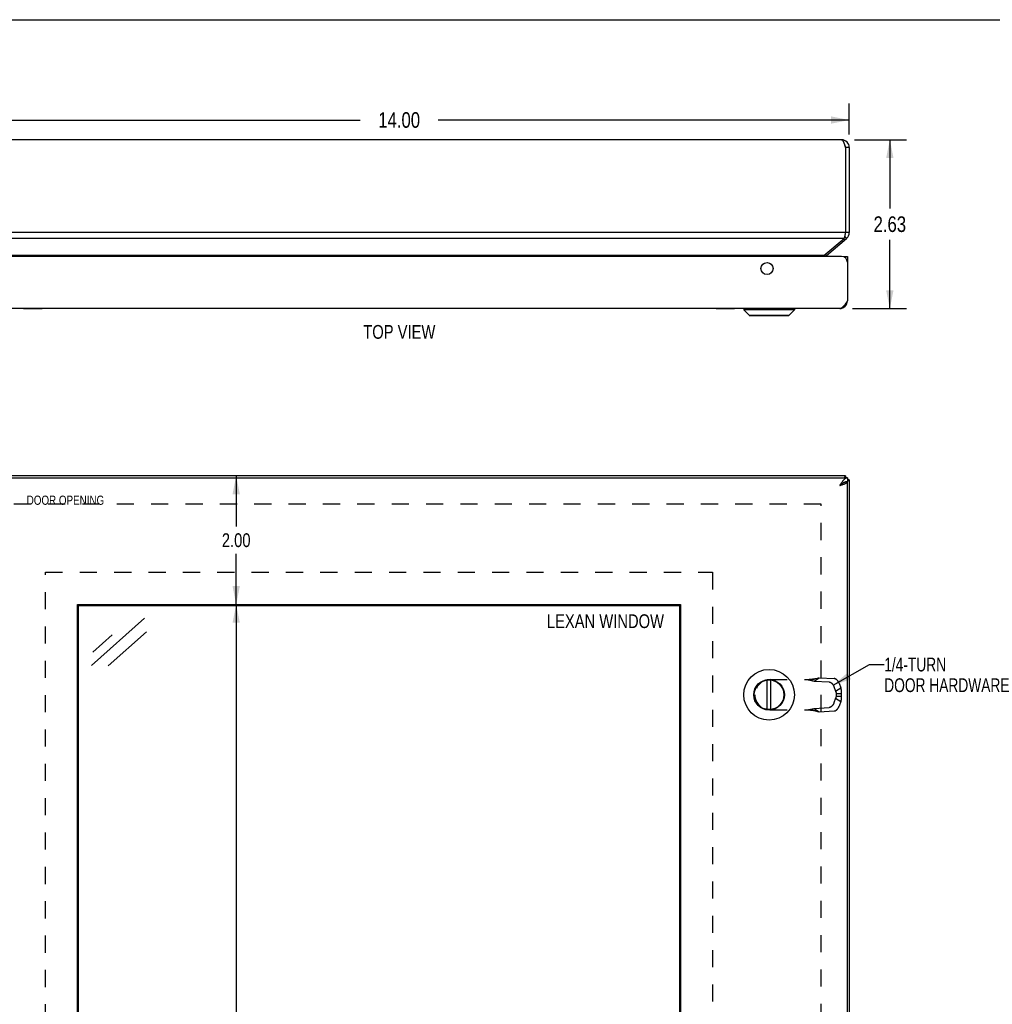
# Model space of a CAD drawing. Header units: inches. Extents: x 0 to 48.6, y 0 to 31.4.
# Tile 7 of 11: x 7.6 to 22.8, y 16.1 to 31.4. Entities that reach past the tile are written whole.
import ezdxf

# ---------------------------------------------------------------- set-up
doc = ezdxf.new("R2010")
doc.units = ezdxf.units.IN
doc.header["$LTSCALE"] = 2.671429
doc.header["$MEASUREMENT"] = 0
doc.linetypes.add('HIDDEN', pattern=[0.2, 0.1, -0.1])
doc.layers.get('0').update_dxf_attribs({"linetype": 'CONTINUOUS'})
for name, color, linetype in [('06___PRT_ALL_SURFS', 7, 'CONTINUOUS'), ('DEFAULT_2', 8, 'HIDDEN'), ('DIMENSIONS', 7, 'CONTINUOUS')]:
    doc.layers.add(name, color=color, linetype=linetype)
doc.styles.get("Standard").update_dxf_attribs({"font": 'txt', "width": 0.8})
doc.dimstyles.new('DIMSTYLE_1', dxfattribs={"dimtxt": 0.214286, "dimasz": 0.285714, "dimexe": 0.09, "dimexo": 0.07, "dimgap": 0.0375, "dimtad": 0, "dimtih": 1, "dimtoh": 1, "dimzin": 4, "dimdsep": 46, "dimtxsty": 'Standard', "dimblk": '_FILLED', "dimblk1": '_FILLED', "dimblk2": '_FILLED', "dimcen": 0.09, "dimadec": 0, "dimazin": 0, "dimtfac": 1, "dimtofl": 0, "dimtmove": 0, "dimatfit": 3, "dimldrblk": '_FILLED', "dimfxl": 0, "dimtolj": 1, "dimtzin": 4, "dimarcsym": 0})
doc.dimstyles.new('DIMSTYLE_3', dxfattribs={"dimtxt": 0.242857, "dimasz": 0.285714, "dimexe": 0.09, "dimexo": 0.07, "dimgap": 0.0425, "dimtad": 0, "dimtih": 1, "dimtoh": 1, "dimzin": 4, "dimdsep": 46, "dimtxsty": 'Standard', "dimblk": '_FILLED', "dimblk1": '_FILLED', "dimblk2": '_FILLED', "dimcen": 0.09, "dimadec": 0, "dimazin": 0, "dimtfac": 1, "dimtofl": 0, "dimtmove": 0, "dimatfit": 3, "dimldrblk": '_FILLED', "dimfxl": 0, "dimtolj": 1, "dimtzin": 4, "dimarcsym": 0})
doc.dimstyles.get("Standard").update_dxf_attribs({"dimtxt": 0.242857, "dimasz": 0.285714, "dimexe": 0.09, "dimexo": 0.07, "dimgap": 0.09, "dimtad": 0, "dimtih": 1, "dimtoh": 1, "dimzin": 4, "dimdsep": 46, "dimtxsty": 'Standard', "dimblk": '_FILLED', "dimblk1": '_FILLED', "dimblk2": '_FILLED', "dimcen": 0.09, "dimadec": 0, "dimazin": 0, "dimtp": 0.01, "dimtm": 0.01, "dimtfac": 1, "dimtofl": 0, "dimtmove": 0, "dimatfit": 3, "dimldrblk": '_FILLED', "dimfxl": 0, "dimtolj": 1, "dimtzin": 4, "dimarcsym": 0})

# ---------------------------------------------------------------- blocks, each defined once
blk = doc.blocks.new('_FILLED')
at = {"color": 0, "linetype": 'ByBlock'}
blk.add_solid([(0, 0), (-1, 0.2), (-1, -0.2)], dxfattribs=at)
blk = doc.blocks.new('*D7')
at = {"layer": 'DIMENSIONS', "color": 2, "linetype": 'Continuous'}
for p, q in [((11.016, 22.332), (11.016, 14.175)), ((11.016, 8.332), (11.016, 13.104))]:
    blk.add_line(p, q, dxfattribs=at)
at = {"layer": 'DIMENSIONS', "color": 2, "linetype": 'Continuous', "xscale": 0.2857142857, "yscale": 0.2857142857, "zscale": 0.2857142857}
for p, rotation in [((11.016, 22.332), 90), ((11.016, 8.332), 270)]:
    blk.add_blockref('_FILLED', p, dxfattribs=dict(at, rotation=rotation))
at = {"layer": 'DIMENSIONS', "color": 2, "linetype": 'Continuous', "insert": (11.016, 14.068), "char_height": 0.2143, "width": 1.2, "attachment_point": 2, "line_spacing_factor": 0.9}
blk.add_mtext('14.00\\PVIEWING\\PAREA', dxfattribs=at)
blk = doc.blocks.new('*D9')
at = {"layer": 'DIMENSIONS', "color": 2, "linetype": 'Continuous'}
for p, q in [((20.63, 29.561), (21.438, 29.561)), ((21.18, 29.561), (21.18, 28.491)), ((21.18, 26.935), (21.18, 28.005)), ((20.6, 26.935), (21.438, 26.935))]:
    blk.add_line(p, q, dxfattribs=at)
at = {"layer": 'DIMENSIONS', "color": 2, "linetype": 'Continuous', "xscale": 0.2857142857, "yscale": 0.2857142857, "zscale": 0.2857142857}
for p, rotation in [((21.18, 29.561), 90), ((21.18, 26.935), 270)]:
    blk.add_blockref('_FILLED', p, dxfattribs=dict(at, rotation=rotation))
at = {"layer": 'DIMENSIONS', "color": 2, "linetype": 'Continuous', "insert": (21.18, 28.369), "char_height": 0.2429, "width": 0.77714, "attachment_point": 2, "line_spacing_factor": 0.9}
blk.add_mtext('2.63', dxfattribs=at)
blk = doc.blocks.new('*D20')
at = {"layer": 'DIMENSIONS', "color": 2, "linetype": 'Continuous'}
for p, q in [((11.016, 24.332), (11.016, 23.546)), ((11.016, 22.332), (11.016, 23.118))]:
    blk.add_line(p, q, dxfattribs=at)
at = {"layer": 'DIMENSIONS', "color": 2, "linetype": 'Continuous', "xscale": 0.2857142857, "yscale": 0.2857142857, "zscale": 0.2857142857}
for p, rotation in [((11.016, 24.332), 90), ((11.016, 22.332), 270)]:
    blk.add_blockref('_FILLED', p, dxfattribs=dict(at, rotation=rotation))
at = {"layer": 'DIMENSIONS', "color": 2, "linetype": 'Continuous', "insert": (11.016, 23.439), "char_height": 0.2143, "width": 0.68571, "attachment_point": 2, "line_spacing_factor": 0.9}
blk.add_mtext('2.00', dxfattribs=at)
blk = doc.blocks.new('*D21')
at = {"layer": 'DIMENSIONS', "color": 2, "linetype": 'Continuous'}
for p, q in [((6.55, 29.641), (6.55, 30.125)), ((20.55, 29.641), (20.55, 30.125)), ((6.55, 29.868), (12.943, 29.868)), ((20.55, 29.868), (14.157, 29.868))]:
    blk.add_line(p, q, dxfattribs=at)
at = {"layer": 'DIMENSIONS', "color": 2, "linetype": 'Continuous', "xscale": 0.2857142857, "yscale": 0.2857142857, "zscale": 0.2857142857, "rotation": 180}
blk.add_blockref('_FILLED', (6.55, 29.868), dxfattribs=at)
at = {"layer": 'DIMENSIONS', "color": 2, "linetype": 'Continuous', "xscale": 0.2857142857, "yscale": 0.2857142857, "zscale": 0.2857142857}
blk.add_blockref('_FILLED', (20.55, 29.868), dxfattribs=at)
at = {"layer": 'DIMENSIONS', "color": 2, "linetype": 'Continuous', "insert": (13.55, 29.99), "char_height": 0.2429, "width": 0.97143, "attachment_point": 2, "line_spacing_factor": 0.9}
blk.add_mtext('14.00', dxfattribs=at)

msp = doc.modelspace()

# ---------------------------------------------------------------- linework, layer by layer
at = {"color": 7, "linetype": 'Continuous'}
for p, q in [((0, 31.4286), (48.5714, 31.4286)), ((20.5499, 29.4409), (20.4899, 29.4409)), ((20.507, 28.0249), (20.4777, 28.0598)), ((20.5499, 28.1168), (20.4899, 28.1168)), ((20.1937, 27.762), (20.1777, 27.7809)), ((20.46, 27.7448), (20.52, 27.7448)), ((20.46, 27.7396), (20.46, 27.7448)), ((20.52, 27.6844), (20.5149, 27.6844)), ((20.5189, 27.0392), (20.5107, 27.0402)), ((18.9079, 26.9318), (19.696, 26.9318)), ((18.9079, 26.9318), (18.9079, 26.913)), ((19.696, 26.913), (18.9079, 26.913)), ((18.9079, 26.913), (18.991, 26.8299)), ((18.991, 26.8299), (19.6129, 26.8299)), ((18.9961, 26.8278), (19.6079, 26.8278)), ((19.696, 26.913), (19.6129, 26.8299)), ((19.696, 26.9318), (19.696, 26.913)), ((20.5189, 24.2368), (20.4886, 24.2368)), ((20.4899, 24.3318), (20.4899, 24.3018)), ((20.52, 24.3018), (20.52, 24.2418)), ((20.5499, 24.2718), (20.52, 24.2718)), ((8.5655, 8.3474), (8.5655, 22.3162)), ((8.5655, 22.3162), (17.9093, 22.3162)), ((17.9093, 22.3162), (17.9093, 8.3474)), ((19.2722, 20.6988), (19.2722, 21.1549)), ((19.3317, 20.6988), (19.3317, 21.1549))]:
    msp.add_line(p, q, dxfattribs=at)
at = {"color": 3, "linetype": 'Continuous'}
for p, q in [((20.4299, 29.5609), (6.6699, 29.5609)), ((20.4899, 29.4409), (20.4899, 28.1168)), ((20.5499, 29.4409), (20.5499, 28.1168)), ((20.4899, 28.1168), (6.6099, 28.1168)), ((20.4684, 28.0249), (6.6313, 28.0249)), ((20.1551, 27.762), (20.4684, 28.0249)), ((20.1937, 27.762), (20.507, 28.0249)), ((20.43, 27.7448), (6.67, 27.7448)), ((20.1551, 27.762), (6.9447, 27.762)), ((20.52, 27.7448), (20.52, 27.0548)), ((20.4, 26.9348), (6.7, 26.9348)), ((6.58, 24.3018), (20.52, 24.3018)), ((20.4899, 24.3318), (6.6099, 24.3318)), ((20.4934, 24.2368), (20.4953, 24.2387)), ((20.5189, 24.2368), (20.52, 24.2368)), ((20.52, 6.4268), (20.52, 24.2368)), ((20.5499, 24.2718), (20.5499, 6.3918)), ((8.5499, 8.3318), (8.5499, 22.3318)), ((8.5499, 22.3318), (17.9249, 22.3318)), ((17.9249, 22.3318), (17.9249, 8.3318))]:
    msp.add_line(p, q, dxfattribs=at)
for points in [[(20.4299, 29.5609), (20.4322, 29.5607), (20.4345, 29.56), (20.4368, 29.5589), (20.4391, 29.5574), (20.4414, 29.5554), (20.4437, 29.5531), (20.446, 29.5503), (20.4483, 29.5471), (20.4507, 29.5436), (20.453, 29.5396), (20.4553, 29.5353), (20.4576, 29.5307), (20.4599, 29.5257), (20.4622, 29.5204), (20.4645, 29.5149), (20.4668, 29.509), (20.4691, 29.5029), (20.4714, 29.4966), (20.4737, 29.4901), (20.476, 29.4834), (20.4783, 29.4766), (20.4806, 29.4696), (20.483, 29.4625), (20.4853, 29.4553), (20.4876, 29.4481), (20.4899, 29.4409)], [(20.4899, 28.1168), (20.4872, 28.1038), (20.4859, 28.0973), (20.4845, 28.0908), (20.4832, 28.0845), (20.4818, 28.0783), (20.4805, 28.0721), (20.4792, 28.0661), (20.4778, 28.0603), (20.4765, 28.0546), (20.4751, 28.0491), (20.4738, 28.0438), (20.4725, 28.0387), (20.4711, 28.0338), (20.4698, 28.0292), (20.4684, 28.0249)], [(20.1551, 27.762), (20.1515, 27.759), (20.1479, 27.7559), (20.1444, 27.7525), (20.1408, 27.749), (20.1372, 27.7452), (20.1368, 27.7448)], [(20.52, 27.0548), (20.5153, 27.0476), (20.5107, 27.0404), (20.5061, 27.0332), (20.5015, 27.0261), (20.4969, 27.0191), (20.4923, 27.0123), (20.4876, 27.0055), (20.483, 26.999), (20.4784, 26.9927), (20.4738, 26.9867), (20.4692, 26.9808), (20.4646, 26.9753), (20.46, 26.97), (20.4554, 26.965), (20.4508, 26.9604), (20.4461, 26.9561), (20.4415, 26.9521), (20.4369, 26.9486), (20.4323, 26.9454), (20.4277, 26.9426), (20.4231, 26.9403), (20.4184, 26.9383), (20.4138, 26.9368), (20.4092, 26.9357), (20.4046, 26.935), (20.4, 26.9348)], [(20.52, 24.3018), (20.5153, 24.3016), (20.5107, 24.3009), (20.5061, 24.2999), (20.5015, 24.2983), (20.4969, 24.2964), (20.4923, 24.294), (20.4876, 24.2912), (20.483, 24.2881), (20.4784, 24.2845), (20.4738, 24.2806), (20.4692, 24.2763), (20.4646, 24.2717), (20.46, 24.2667), (20.4554, 24.2614), (20.4508, 24.2559), (20.4461, 24.25), (20.4415, 24.2439), (20.4369, 24.2376), (20.4323, 24.2311), (20.4277, 24.2244), (20.4231, 24.2175), (20.4184, 24.2106), (20.4138, 24.2035), (20.4092, 24.1963), (20.4046, 24.1891), (20.4, 24.1818)], [(20.4, 24.1818), (20.4066, 24.1839), (20.4132, 24.1861), (20.4198, 24.1882), (20.4263, 24.1903), (20.4328, 24.1924), (20.4391, 24.1945), (20.4453, 24.1966), (20.4514, 24.1987), (20.4573, 24.2009), (20.4631, 24.203), (20.4686, 24.2051), (20.474, 24.2072), (20.4791, 24.2093), (20.484, 24.2114), (20.4886, 24.2136), (20.4929, 24.2157), (20.497, 24.2178), (20.5007, 24.2199), (20.5042, 24.222), (20.5073, 24.2241), (20.5101, 24.2262), (20.5126, 24.2284), (20.5147, 24.2305), (20.5165, 24.2326), (20.5179, 24.2347), (20.5189, 24.2368)], [(20.4899, 24.3318), (20.4885, 24.3316), (20.4872, 24.3311), (20.4859, 24.3302), (20.4845, 24.329), (20.4832, 24.3274), (20.4818, 24.3255), (20.4805, 24.3232), (20.4792, 24.3206), (20.4778, 24.3177), (20.4765, 24.3144), (20.4751, 24.3109), (20.4738, 24.307), (20.4725, 24.3029), (20.4721, 24.3018)], [(20.5499, 24.2718), (20.5497, 24.2705), (20.5492, 24.2691), (20.5483, 24.2678), (20.547, 24.2665), (20.5454, 24.2651), (20.5435, 24.2638), (20.5412, 24.2624), (20.5386, 24.2611), (20.5357, 24.2598), (20.5325, 24.2584), (20.5289, 24.2571), (20.5251, 24.2558), (20.521, 24.2544), (20.52, 24.2541)]]:
    msp.add_lwpolyline(points, dxfattribs=at)
at = {"color": 7, "linetype": 'Continuous'}
for points in [[(20.4508, 24.2188), (20.4461, 24.2159), (20.4415, 24.2129), (20.4369, 24.2097), (20.4323, 24.2065), (20.4277, 24.2031), (20.4231, 24.1997), (20.4184, 24.1962), (20.4138, 24.1926), (20.4092, 24.1891), (20.4046, 24.1854), (20.4, 24.1818)], [(20.4, 24.1818), (20.4039, 24.1843), (20.4078, 24.1868), (20.4117, 24.1893), (20.4155, 24.1918), (20.4193, 24.1943), (20.4229, 24.1968), (20.4265, 24.1993), (20.43, 24.2018), (20.4333, 24.2043), (20.4365, 24.2068), (20.4395, 24.2093), (20.4424, 24.2118), (20.4451, 24.2143), (20.4476, 24.2168)], [(20.46, 24.2243), (20.4554, 24.2216), (20.4508, 24.2188)], [(20.4923, 24.2379), (20.4876, 24.2365), (20.483, 24.2349), (20.4784, 24.2332), (20.4738, 24.2312), (20.4692, 24.2291), (20.4646, 24.2267), (20.46, 24.2243)], [(20.52, 24.2418), (20.5153, 24.2417), (20.5107, 24.2414), (20.5061, 24.2408), (20.5015, 24.2401), (20.4969, 24.2391), (20.4923, 24.2379)]]:
    msp.add_lwpolyline(points, dxfattribs=at)
at = {"color": 3, "linetype": 'Continuous'}
msp.add_circle((19.27, 27.5568), 0.094, dxfattribs=at)
at = {"color": 7, "linetype": 'Continuous'}
for radius in [0.3941, 0.2375, 0.23]:
    msp.add_circle((19.302, 20.9268), radius, dxfattribs=at)
at = {"color": 3, "linetype": 'Continuous'}
for centre, radius, start, end in [((20.4299, 29.4409), 0.12, 0, 90), ((20.4299, 28.1168), 0.12, 310, 360), ((20.2322, 27.716), 0.06, 130, 151.2883), ((20.43, 27.6548), 0.09, 0, 90), ((20.4, 27.0548), 0.12, 270, 360)]:
    msp.add_arc(centre, radius, start, end, dxfattribs=at)
at = {"color": 7, "linetype": 'Continuous'}
for centre, radius, start, end in [((20.4299, 29.4409), 0.06, 0, 35.78573), ((20.4299, 28.1168), 0.06, 336.89557, 360), ((18.911, 26.9318), 0.00305, 89.99991, 180), ((18.9961, 26.8349), 0.0071, 225.00001, 270.00001), ((19.6079, 26.8349), 0.0071, 269.99999, 314.99999), ((19.693, 26.9318), 0.00305, 0, 90.00009)]:
    msp.add_arc(centre, radius, start, end, dxfattribs=at)
at = {"layer": '06___PRT_ALL_SURFS', "color": 7, "linetype": 'Continuous'}
for p, q in [((7.7081, 26.9298), (7.7081, 26.9348)), ((7.9968, 26.9298), (7.7081, 26.9298)), ((7.7802, 26.9298), (7.7802, 26.9348)), ((7.9246, 26.9298), (7.9246, 26.9348)), ((7.9968, 26.9298), (7.9968, 26.9348)), ((18.4781, 26.9298), (18.4781, 26.9348)), ((18.7668, 26.9298), (18.4781, 26.9298)), ((18.5502, 26.9298), (18.5502, 26.9348)), ((18.6946, 26.9298), (18.6946, 26.9348)), ((18.7668, 26.9298), (18.7668, 26.9348))]:
    msp.add_line(p, q, dxfattribs=at)
at = {"layer": 'DEFAULT_2', "color": 8, "linetype": 'HIDDEN'}
for p, q in [((20.1122, 23.8942), (6.9875, 23.8942)), ((20.1122, 6.7695), (20.1122, 23.8942)), ((8.0499, 7.8318), (8.0499, 22.8318)), ((8.0499, 22.8318), (18.4249, 22.8318)), ((18.4249, 22.8318), (18.4249, 7.8318)), ((19.318, 21.163), (19.9709, 21.163)), ((20.0016, 21.1401), (20.0831, 21.1918)), ((20.0016, 21.1401), (20.2343, 21.1269)), ((20.0831, 21.1918), (20.3158, 21.1786)), ((20.3101, 21.0533), (20.3348, 20.9818)), ((20.3348, 20.9818), (20.4163, 21.0335)), ((20.3916, 21.105), (20.4163, 21.0335)), ((19.082, 20.927), (19.082, 20.9266)), ((20.3348, 20.8719), (20.3101, 20.8004)), ((20.3348, 20.8719), (20.4163, 20.8202)), ((20.3456, 20.9489), (20.4215, 20.9489)), ((20.3456, 20.9489), (20.3456, 20.9047)), ((20.3456, 20.9047), (20.4215, 20.9047)), ((20.4215, 20.9489), (20.4215, 20.9047)), ((19.318, 20.6906), (19.9709, 20.6906)), ((20.0016, 20.7136), (20.2343, 20.7268)), ((20.0016, 20.7136), (20.0831, 20.6619)), ((20.0059, 20.6816), (20.0188, 20.6782)), ((20.0188, 20.6782), (20.0306, 20.6751)), ((20.4163, 20.8202), (20.3916, 20.7487)), ((20.0831, 20.6619), (20.3158, 20.6751))]:
    msp.add_line(p, q, dxfattribs=at)
for points in [[(19.8951, 21.163), (19.9089, 21.1603), (19.9226, 21.1575), (19.9361, 21.1548), (19.9495, 21.1519), (19.9628, 21.1491), (19.9759, 21.1462), (19.9888, 21.1432), (20.0016, 21.1401)], [(20.0188, 21.1755), (20.0125, 21.1739), (20.0059, 21.1723), (19.9993, 21.1708), (19.9926, 21.1695), (19.9859, 21.1683), (19.9792, 21.1672), (19.9725, 21.1662), (19.9658, 21.1654), (19.9591, 21.1647), (19.9524, 21.1641), (19.9457, 21.1636), (19.939, 21.1633), (19.9323, 21.1631), (19.9259, 21.163)], [(19.9709, 21.163), (19.9799, 21.1653), (19.9887, 21.1676), (19.9973, 21.1698), (20.0059, 21.1721), (20.0306, 21.1786)], [(20.0306, 21.1786), (20.0385, 21.1807), (20.0463, 21.1827), (20.054, 21.1847), (20.0615, 21.1866), (20.0688, 21.1884), (20.076, 21.1901), (20.0831, 21.1918)], [(20.3916, 21.105), (20.3908, 21.1072), (20.39, 21.1094), (20.3891, 21.1116), (20.3881, 21.1139), (20.3872, 21.1161), (20.3861, 21.1183), (20.385, 21.1205), (20.3839, 21.1226), (20.3828, 21.1248), (20.3816, 21.127), (20.3803, 21.1291), (20.379, 21.1312), (20.3777, 21.1333), (20.3763, 21.1353), (20.3749, 21.1374), (20.3735, 21.1394), (20.372, 21.1414), (20.3705, 21.1433), (20.369, 21.1452), (20.3674, 21.1471), (20.3659, 21.1489), (20.3643, 21.1507), (20.3626, 21.1524), (20.361, 21.1541), (20.3593, 21.1558), (20.3576, 21.1574), (20.3559, 21.159), (20.3542, 21.1605), (20.3524, 21.1619), (20.3507, 21.1634), (20.3489, 21.1647), (20.3471, 21.166), (20.3454, 21.1672), (20.3436, 21.1684), (20.3418, 21.1695), (20.34, 21.1706), (20.3382, 21.1716), (20.3364, 21.1725), (20.3347, 21.1734), (20.3329, 21.1742), (20.3311, 21.1749), (20.3294, 21.1756), (20.3276, 21.1762), (20.3259, 21.1768), (20.3241, 21.1772), (20.3224, 21.1776), (20.3207, 21.178), (20.3191, 21.1782), (20.3174, 21.1784), (20.3158, 21.1786)], [(20.2343, 21.1269), (20.2359, 21.1267), (20.2376, 21.1265), (20.2392, 21.1263), (20.2409, 21.1259), (20.2426, 21.1255), (20.2444, 21.1251), (20.2461, 21.1245), (20.2478, 21.1239), (20.2496, 21.1232), (20.2514, 21.1225), (20.2531, 21.1217), (20.2549, 21.1208), (20.2567, 21.1199), (20.2585, 21.1189), (20.2603, 21.1178), (20.2621, 21.1167), (20.2639, 21.1155), (20.2656, 21.1143), (20.2674, 21.113), (20.2692, 21.1116), (20.2709, 21.1102), (20.2727, 21.1088), (20.2744, 21.1073), (20.2761, 21.1057), (20.2778, 21.1041), (20.2795, 21.1024), (20.2811, 21.1007), (20.2827, 21.099), (20.2844, 21.0972), (20.2859, 21.0954), (20.2875, 21.0935), (20.289, 21.0916), (20.2905, 21.0896), (20.292, 21.0877), (20.2934, 21.0857), (20.2948, 21.0836), (20.2962, 21.0816), (20.2975, 21.0795), (20.2988, 21.0774), (20.3, 21.0752), (20.3012, 21.0731), (20.3024, 21.0709), (20.3035, 21.0687), (20.3046, 21.0665), (20.3056, 21.0643), (20.3066, 21.0621), (20.3076, 21.0599), (20.3085, 21.0577), (20.3093, 21.0555), (20.3101, 21.0533)], [(20.4163, 21.0335), (20.4172, 21.0295), (20.4181, 21.0256), (20.4189, 21.0215), (20.4196, 21.0175), (20.4203, 21.0134), (20.4209, 21.0092), (20.4214, 21.0051), (20.4218, 21.0009), (20.4222, 20.9966), (20.4225, 20.9924), (20.4227, 20.9881), (20.4228, 20.9838), (20.4229, 20.9795), (20.4229, 20.9752), (20.4229, 20.9708), (20.4227, 20.9664), (20.4225, 20.9621), (20.4222, 20.9577), (20.4219, 20.9533), (20.4215, 20.9489)], [(20.3348, 20.9818), (20.3359, 20.9795), (20.3369, 20.9773), (20.3379, 20.975), (20.3389, 20.9727), (20.3398, 20.9704), (20.3406, 20.9681), (20.3414, 20.9657), (20.3422, 20.9634), (20.3429, 20.961), (20.3435, 20.9586), (20.3441, 20.9562), (20.3447, 20.9538), (20.3452, 20.9514), (20.3456, 20.9489)], [(20.3456, 20.9047), (20.3452, 20.9023), (20.3447, 20.8999), (20.3441, 20.8975), (20.3435, 20.8951), (20.3429, 20.8927), (20.3422, 20.8903), (20.3414, 20.8879), (20.3406, 20.8855), (20.3398, 20.8832), (20.3389, 20.8809), (20.3379, 20.8786), (20.3369, 20.8763), (20.3359, 20.8741), (20.3348, 20.8719)], [(20.4215, 20.9047), (20.4219, 20.8998), (20.4223, 20.895), (20.4226, 20.8901), (20.4228, 20.8853), (20.4229, 20.8804), (20.4229, 20.8756), (20.4229, 20.8708), (20.4227, 20.866), (20.4225, 20.8613), (20.4221, 20.8565), (20.4217, 20.8519), (20.4212, 20.8472), (20.4206, 20.8426), (20.4199, 20.838), (20.4192, 20.8335), (20.4183, 20.829), (20.4173, 20.8246), (20.4163, 20.8202)], [(19.8951, 20.6906), (19.9089, 20.6934), (19.9226, 20.6961), (19.9361, 20.6989), (19.9495, 20.7017), (19.9628, 20.7046), (19.9759, 20.7075), (19.9888, 20.7105), (20.0016, 20.7136)], [(19.9259, 20.6906), (19.9323, 20.6906), (19.939, 20.6904), (19.9457, 20.69), (19.9524, 20.6896), (19.9591, 20.689), (19.9658, 20.6883), (19.9725, 20.6874), (19.9792, 20.6865), (19.9859, 20.6854), (19.9926, 20.6841), (19.9993, 20.6828), (20.0059, 20.6813), (20.0125, 20.6798), (20.0188, 20.6782)], [(19.9709, 20.6906), (19.9799, 20.6883), (19.9887, 20.6861), (19.9973, 20.6838), (20.0059, 20.6816)], [(20.3101, 20.8004), (20.3093, 20.7982), (20.3085, 20.7959), (20.3076, 20.7937), (20.3066, 20.7915), (20.3056, 20.7893), (20.3046, 20.7871), (20.3035, 20.7849), (20.3024, 20.7827), (20.3012, 20.7806), (20.3, 20.7784), (20.2988, 20.7763), (20.2975, 20.7742), (20.2962, 20.7721), (20.2948, 20.77), (20.2934, 20.768), (20.292, 20.766), (20.2905, 20.764), (20.289, 20.7621), (20.2875, 20.7602), (20.2859, 20.7583), (20.2844, 20.7565), (20.2827, 20.7547), (20.2811, 20.7529), (20.2795, 20.7512), (20.2778, 20.7496), (20.2761, 20.7479), (20.2744, 20.7464), (20.2727, 20.7449), (20.2709, 20.7434), (20.2692, 20.742), (20.2674, 20.7407), (20.2656, 20.7394), (20.2639, 20.7381), (20.2621, 20.7369), (20.2603, 20.7358), (20.2585, 20.7348), (20.2567, 20.7338), (20.2549, 20.7328), (20.2531, 20.732), (20.2514, 20.7312), (20.2496, 20.7304), (20.2478, 20.7297), (20.2461, 20.7291), (20.2444, 20.7286), (20.2426, 20.7281), (20.2409, 20.7277), (20.2392, 20.7274), (20.2376, 20.7271), (20.2359, 20.7269), (20.2343, 20.7268)], [(20.3158, 20.6751), (20.3174, 20.6752), (20.3191, 20.6754), (20.3207, 20.6757), (20.3224, 20.676), (20.3241, 20.6764), (20.3259, 20.6769), (20.3276, 20.6774), (20.3294, 20.678), (20.3311, 20.6787), (20.3329, 20.6794), (20.3347, 20.6802), (20.3364, 20.6811), (20.3382, 20.6821), (20.34, 20.683), (20.3418, 20.6841), (20.3436, 20.6852), (20.3454, 20.6864), (20.3471, 20.6876), (20.3489, 20.6889), (20.3507, 20.6903), (20.3524, 20.6917), (20.3542, 20.6932), (20.3559, 20.6947), (20.3576, 20.6962), (20.3593, 20.6978), (20.361, 20.6995), (20.3626, 20.7012), (20.3643, 20.703), (20.3659, 20.7047), (20.3674, 20.7066), (20.369, 20.7084), (20.3705, 20.7104), (20.372, 20.7123), (20.3735, 20.7143), (20.3749, 20.7163), (20.3763, 20.7183), (20.3777, 20.7204), (20.379, 20.7225), (20.3803, 20.7246), (20.3816, 20.7267), (20.3828, 20.7288), (20.3839, 20.731), (20.385, 20.7332), (20.3861, 20.7354), (20.3872, 20.7376), (20.3881, 20.7398), (20.3891, 20.742), (20.39, 20.7442), (20.3908, 20.7465), (20.3916, 20.7487)], [(20.0306, 20.6751), (20.0385, 20.673), (20.0463, 20.671), (20.054, 20.669), (20.0615, 20.6671), (20.0688, 20.6653), (20.076, 20.6635), (20.0831, 20.6619)]]:
    msp.add_lwpolyline(points, dxfattribs=at)
for centre, start, end in [((19.318, 20.927), 90, 180), ((19.318, 20.9266), 180, 270)]:
    msp.add_arc(centre, 0.236, start, end, dxfattribs=at)
at = {"layer": 'DIMENSIONS', "color": 7, "linetype": 'Continuous'}
for p, q in [((8.7642, 21.3839), (9.5908, 22.1186)), ((9.622, 21.9086), (9.0239, 21.377)), ((8.7892, 21.5921), (9.089, 21.8586))]:
    msp.add_line(p, q, dxfattribs=at)

# ---------------------------------------------------------------- texts
at = {"layer": 'DIMENSIONS', "color": 2, "linetype": 'Continuous', "line_spacing_factor": 0.9}
for s, insert, char_height, width, attachment_point in [('TOP VIEW', (13.5524, 26.6791), 0.21429, 1.371429, 2), ('DOOR OPENING', (8.3611, 24.0251), 0.142857, 1.371429, 2), ('LEXAN WINDOW', (16.7575, 22.1787), 0.214286, 2.057143, 2), ('1/4-TURN\\PDOOR HARDWARE', (21.0918, 21.5046), 0.214286, 2.228571, 1)]:
    msp.add_mtext(s, dxfattribs=dict(at, insert=insert, char_height=char_height, width=width, attachment_point=attachment_point))

# ---------------------------------------------------------------- dimensions: what is measured, and where the dimension line sits
at = {"layer": 'DIMENSIONS', "color": 2, "linetype": 'Continuous'}
dim = msp.add_linear_dim(base=(20.5499, 29.8682), p1=(6.5499, 30.1953), p2=(20.5499, 30.1953), dimstyle='DIMSTYLE_3', dxfattribs=at)
dim.commit()
dim.dimension.update_dxf_attribs({"geometry": '*D21', "text_midpoint": (13.5499, 29.8682), "dimtype": 160})
for base, p1, p2, dimstyle, picture, middle in [((21.1804, 26.9348), (20.5599, 29.5609), (20.53, 26.9348), 'DIMSTYLE_3', '*D9', (21.1804, 28.2478)), ((11.0161, 22.3318), (6.6099, 24.3318), (8.5499, 22.3318), 'DIMSTYLE_1', '*D20', (11.0161, 23.3318))]:
    dim = msp.add_linear_dim(base=base, p1=p1, p2=p2, angle=270, dimstyle=dimstyle, dxfattribs=at)
    dim.commit()
    dim.dimension.update_dxf_attribs({"geometry": picture, "text_midpoint": middle, "dimtype": 160})
dim = msp.add_linear_dim(base=(11.0161, 8.3318), p1=(8.5499, 22.3318), p2=(8.5499, 8.3318), angle=270, text='<>\\PVIEWING\\PAREA', dimstyle='DIMSTYLE_1', dxfattribs=at)
dim.commit()
dim.dimension.update_dxf_attribs({"geometry": '*D7', "text_midpoint": (11.0161, 13.6395), "dimtype": 160})

# ---------------------------------------------------------------- leaders
at = {"layer": 'DIMENSIONS', "color": 2, "linetype": 'Continuous', "annotation_type": 0, "has_hookline": 1, "hookline_direction": 1, "text_width": 0.1071}
msp.add_leader([(20.2996, 21.076), (20.8635, 21.3975), (21.0918, 21.3975)], dimstyle='Standard', override={"dimtad": 0}, dxfattribs=at)

doc.saveas('drawing.dxf')
